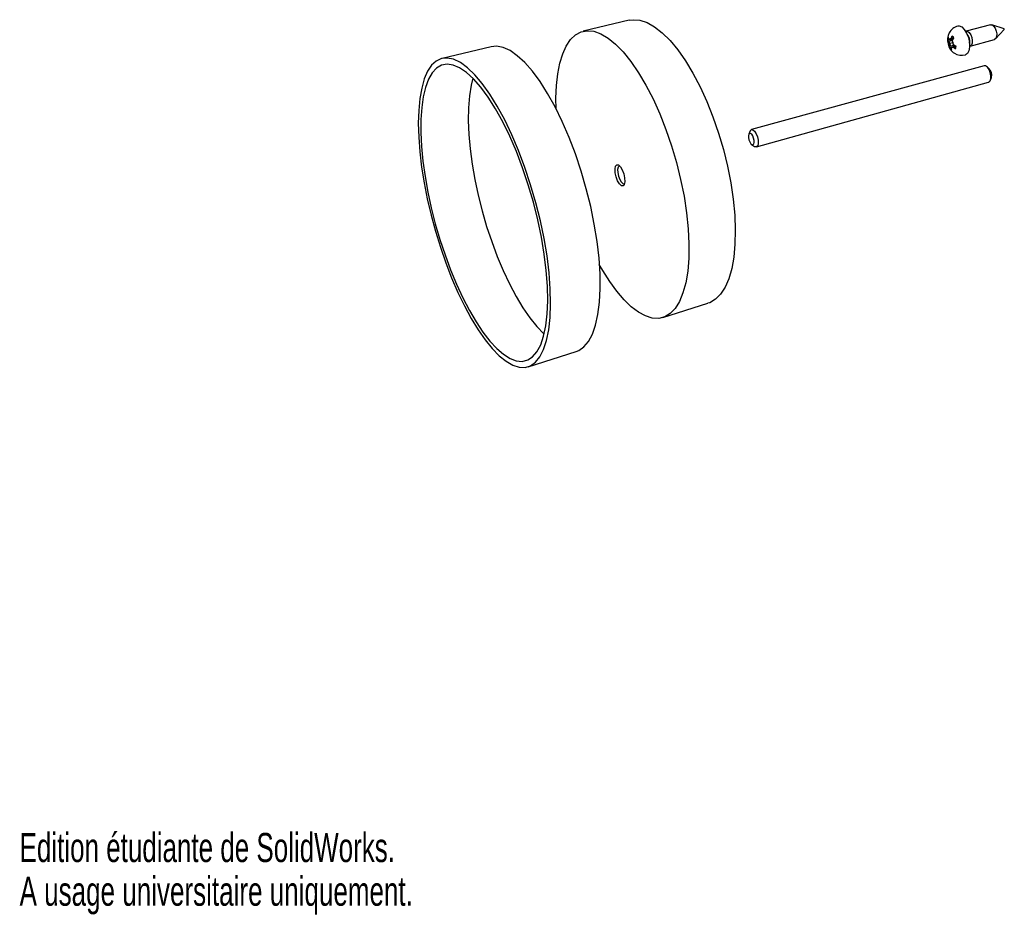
# Model space of a CAD drawing. Extents: x 0 to 226, y 0 to 147.
# Tile 1 of 4: x 0 to 123, y 0 to 112. Entities that reach past the tile are written whole.
import ezdxf
from ezdxf.enums import TextEntityAlignment as Align

# ---------------------------------------------------------------- set-up
doc = ezdxf.new("R2010")
doc.units = 0
doc.layers.get('0').update_dxf_attribs({"linetype": 'CONTINUOUS'})

msp = doc.modelspace()

# ---------------------------------------------------------------- linework, layer by layer
at = {"color": 7, "linetype": 'CONTINUOUS'}
for p, q in [((76.08, 111.58), (70.35, 110.21)), ((121.18, 111.02), (118.13, 110.22)), ((122.86, 110.52), (121.33, 111.01)), ((115.89, 109.41), (115.88, 109.45)), ((116.31, 109.32), (116.35, 109.55)), ((116.39, 109.61), (116.35, 109.55)), ((116.54, 109.33), (116.58, 109.4)), ((121.8, 109.25), (122.88, 110.44)), ((58.86, 108.27), (52.73, 106.82)), ((115.82, 109.17), (116.08, 109.18)), ((115.82, 109.17), (115.83, 109.11)), ((115.98, 108.95), (115.83, 109.11)), ((115.91, 108.93), (115.98, 108.95)), ((115.91, 108.93), (115.94, 108.8)), ((115.94, 108.8), (116, 108.64)), ((116.01, 109.2), (115.96, 109.22)), ((116.43, 109.08), (115.98, 108.95)), ((115.98, 108.95), (116.1, 108.67)), ((116, 108.64), (116.1, 108.67)), ((116.03, 108.48), (116, 108.64)), ((116.01, 109.2), (116.09, 109.18)), ((116.03, 108.48), (116.06, 108.35)), ((116.06, 108.35), (116.14, 108.37)), ((116.17, 109.25), (116.09, 109.18)), ((116.09, 109.18), (116.19, 109.2)), ((116.45, 108.77), (116.1, 108.67)), ((116.1, 108.67), (116.14, 108.37)), ((116.1, 108.15), (116.14, 108.37)), ((116.1, 108.15), (116.12, 108.1)), ((116.11, 109.18), (116.48, 109.21)), ((116.3, 108.19), (116.12, 108.1)), ((116.14, 108.37), (116.62, 108.49)), ((116.23, 109.3), (116.17, 109.25)), ((116.31, 109.32), (116.19, 109.2)), ((116.5, 109.24), (116.19, 109.2)), ((116.23, 109.3), (116.31, 109.32)), ((116.26, 108.13), (116.3, 108.18)), ((116.3, 108.18), (116.35, 108.25)), ((116.56, 109.36), (116.31, 109.32)), ((116.35, 108.25), (116.45, 108.27)), ((116.45, 108.23), (116.35, 108.25)), ((116.43, 108.95), (116.43, 109.09)), ((116.43, 108.95), (116.45, 108.78)), ((116.52, 108.63), (116.45, 108.78)), ((116.45, 108.27), (116.75, 108.4)), ((116.45, 108.27), (116.61, 108.24)), ((116.45, 108.23), (116.54, 108.22)), ((116.59, 108.51), (116.52, 108.63)), ((116.54, 108.22), (116.61, 108.24)), ((116.74, 108.41), (116.55, 108.31)), ((116.61, 108.24), (116.86, 108.34)), ((116.76, 108.07), (116.61, 108.24)), ((116.88, 108.33), (116.81, 108.36)), ((118.63, 108.36), (121.67, 109.17)), ((116.31, 107.88), (116.29, 107.93)), ((116.76, 108.07), (116.83, 108.04)), ((120.36, 105.89), (91.35, 97.94)), ((120.97, 105.57), (120.69, 105.79)), ((121.16, 104.12), (121.28, 104.45)), ((91.95, 95.78), (120.93, 103.86)), ((91.18, 97.77), (91, 97.37)), ((91.36, 96.08), (91.72, 95.84)), ((80.29, 74.49), (85.91, 76.26)), ((63.45, 68.35), (69.45, 70.25))]:
    msp.add_line(p, q, dxfattribs=at)
at = {"color": 7, "linetype": 'CONTINUOUS', "flags": 128}
for points in [[(76.08, 111.58), (76.57, 111.65), (77.42, 111.58), (78.31, 111.29), (79.24, 110.77), (80.2, 110.02), (81.17, 109.06), (82.14, 107.89), (83.1, 106.52), (84.03, 104.98), (84.92, 103.29), (85.76, 101.46), (86.53, 99.53), (87.23, 97.51), (87.84, 95.45), (88.35, 93.36), (88.76, 91.28), (89.06, 89.25), (89.25, 87.27), (89.32, 85.4), (89.28, 83.64), (89.13, 82.03), (88.87, 80.59), (88.5, 79.32), (88.04, 78.26), (87.48, 77.4), (86.85, 76.76), (86.14, 76.34), (85.91, 76.26)], [(117.08, 110.87), (117.24, 110.88), (117.57, 110.75), (117.9, 110.43), (118.19, 109.97), (118.41, 109.41), (118.53, 108.81), (118.55, 108.24), (118.47, 107.76), (118.28, 107.42), (118.04, 107.27)], [(121.18, 111.02), (121.36, 111), (121.56, 110.85), (121.75, 110.58), (121.88, 110.23), (121.94, 109.87), (121.93, 109.54), (121.83, 109.3), (121.68, 109.17), (121.67, 109.17)], [(66.95, 100.51), (66.93, 101.84), (67, 103.43), (67.16, 104.89), (67.42, 106.22), (67.78, 107.38), (68.22, 108.36), (68.76, 109.16), (69.37, 109.75), (70.07, 110.12), (70.83, 110.28), (71.65, 110.2), (72.52, 109.9), (73.44, 109.36), (74.38, 108.6), (75.33, 107.62), (76.29, 106.43), (77.24, 105.04), (78.16, 103.48), (79.05, 101.76), (79.89, 99.91), (80.66, 97.95), (81.36, 95.91), (81.98, 93.82), (82.5, 91.71), (82.92, 89.61), (83.23, 87.55), (83.44, 85.56), (83.53, 83.67), (83.51, 81.9), (83.38, 80.28), (83.14, 78.82), (82.79, 77.55), (82.35, 76.48), (81.82, 75.62), (81.2, 74.99), (80.51, 74.57), (79.76, 74.38), (78.96, 74.42), (78.12, 74.68), (77.24, 75.15), (76.34, 75.83), (75.44, 76.7), (74.53, 77.76), (73.64, 78.98), (72.77, 80.35), (72.33, 81.12)], [(115.88, 109.45), (115.84, 109.32), (115.82, 109.17)], [(118.05, 110.18), (118.12, 110.21), (118.31, 110.2), (118.51, 110.04), (118.7, 109.77), (118.83, 109.42), (118.89, 109.06), (118.88, 108.73), (118.79, 108.48), (118.63, 108.36), (118.55, 108.35)], [(72.07, 83.99), (71.72, 86.15), (71.27, 88.35), (70.72, 90.56), (70.08, 92.75), (69.36, 94.9), (68.57, 96.97), (67.73, 98.93), (66.83, 100.76), (65.9, 102.43), (64.96, 103.92), (64, 105.22), (63.05, 106.3), (62.11, 107.16), (61.21, 107.79), (60.35, 108.18), (59.53, 108.33), (58.86, 108.27)], [(116.83, 108.04), (116.86, 108.17), (116.88, 108.33)], [(65.82, 82.17), (65.45, 84.35), (64.99, 86.57), (64.43, 88.81), (63.78, 91.03), (63.06, 93.21), (62.27, 95.31), (61.43, 97.3), (60.54, 99.15), (59.62, 100.85), (58.68, 102.36), (57.74, 103.68), (56.81, 104.78), (55.89, 105.66), (55.01, 106.3), (54.17, 106.71), (53.38, 106.87), (52.66, 106.8), (52, 106.49), (51.42, 105.96), (50.92, 105.21), (50.5, 104.26), (50.18, 103.12), (49.94, 101.8), (49.81, 100.33), (49.76, 98.72), (49.81, 96.99), (49.95, 95.16), (50.17, 93.26), (50.49, 91.29), (50.88, 89.28), (51.36, 87.26), (51.9, 85.25), (52.52, 83.25), (53.19, 81.31), (53.92, 79.43), (54.7, 77.63), (55.51, 75.95), (56.35, 74.38), (57.22, 72.96), (58.1, 71.7), (58.98, 70.62), (59.85, 69.72), (60.71, 69.03), (61.54, 68.55), (62.33, 68.3), (63.08, 68.27), (63.77, 68.48), (64.39, 68.92), (64.93, 69.6), (65.39, 70.51), (65.76, 71.63), (66.04, 72.97), (66.21, 74.5), (66.27, 76.21), (66.23, 78.08), (66.08, 80.07), (65.82, 82.17)], [(65.48, 82.4), (65.12, 84.52), (64.66, 86.69), (64.12, 88.87), (63.48, 91.04), (62.77, 93.15), (62, 95.19), (61.17, 97.11), (60.3, 98.9), (59.4, 100.54), (58.48, 101.99), (57.56, 103.23), (56.65, 104.27), (55.77, 105.08), (54.91, 105.65), (54.11, 105.99), (53.35, 106.09), (52.66, 105.96), (52.04, 105.59), (51.49, 105), (51.03, 104.21), (50.66, 103.21), (50.37, 102.03), (50.18, 100.68), (50.08, 99.19), (50.07, 97.56), (50.16, 95.82), (50.34, 93.99), (50.6, 92.09), (50.95, 90.15), (51.38, 88.17), (51.88, 86.19), (52.45, 84.23), (53.09, 82.3), (53.78, 80.44), (54.53, 78.65), (55.31, 76.96), (56.13, 75.38), (56.97, 73.95), (57.83, 72.66), (58.69, 71.55), (59.54, 70.63), (60.39, 69.9), (61.21, 69.39), (61.99, 69.09), (62.73, 69.02), (63.41, 69.19), (64.03, 69.59), (64.57, 70.22), (65.03, 71.08), (65.4, 72.16), (65.67, 73.45), (65.85, 74.93), (65.92, 76.59), (65.88, 78.4), (65.73, 80.35), (65.48, 82.4)], [(120.93, 103.86), (120.94, 103.87), (121.11, 104.01), (121.2, 104.29), (121.21, 104.65), (121.13, 105.05), (120.98, 105.43), (120.78, 105.72), (120.55, 105.88), (120.36, 105.89)], [(56.57, 104.35), (56.36, 103.5), (56.14, 102.16), (56.02, 100.67), (55.99, 99.06), (56.06, 97.34), (56.22, 95.52), (56.47, 93.64), (56.8, 91.72), (57.22, 89.76), (57.71, 87.8), (58.28, 85.86), (58.92, 83.96), (59.61, 82.11), (60.35, 80.35), (61.14, 78.68), (61.97, 77.13), (62.82, 75.71), (63.69, 74.45), (64.57, 73.36), (65.43, 72.47)], [(90.96, 96.94), (91.02, 96.65), (91.13, 96.39), (91.26, 96.18), (91.4, 96.06), (91.52, 96.05), (91.62, 96.14), (91.67, 96.34), (91.66, 96.59), (91.6, 96.87), (91.5, 97.14), (91.37, 97.35), (91.23, 97.47), (91.1, 97.48), (91.01, 97.38), (90.96, 97.19), (90.96, 96.94)], [(91.18, 97.77), (91.19, 97.78), (91.33, 97.93), (91.52, 97.91), (91.73, 97.73), (91.93, 97.42), (92.09, 97.02), (92.17, 96.6), (92.18, 96.21), (92.11, 95.93), (91.97, 95.78), (91.77, 95.8), (91.72, 95.84)], [(74.33, 92.56), (74.31, 93.03), (74.38, 93.38), (74.53, 93.55), (74.75, 93.52), (74.99, 93.3), (75.22, 92.91), (75.4, 92.42), (75.51, 91.9), (75.54, 91.43), (75.46, 91.08), (75.31, 90.91), (75.1, 90.94), (74.86, 91.17), (74.63, 91.55), (74.44, 92.04), (74.33, 92.56)], [(74.83, 93.39), (74.81, 93.39), (74.69, 93.24), (74.63, 92.95), (74.65, 92.57)], [(74.65, 92.57), (74.74, 92.13), (74.89, 91.73), (75.08, 91.4), (75.28, 91.22), (75.45, 91.19)], [(69.45, 70.25), (69.78, 70.38), (70.42, 70.83), (71, 71.51), (71.49, 72.41), (71.88, 73.54), (72.18, 74.87), (72.38, 76.39), (72.47, 78.09), (72.44, 79.94), (72.31, 81.91), (72.07, 83.99)]]:
    msp.add_lwpolyline(points, dxfattribs=at)
at = {"color": 7, "linetype": 'CONTINUOUS'}
for centre, radius, start, end in [((117.55, 109.17), 1.75, 105.6231, 198.1681), ((116.64, 109.58), 0.771, 193.3335, 208.2535), ((117.96, 108.63), 1.86, 150.2523, 158.6769), ((115.8, 108.89), 0.935, 32.9694, 50.5445), ((117.41, 109.03), 1.16, 345.1915, 44.0043), ((122.83, 110.47), 0.0629, 330.8644, 59.1281), ((116.58, 109.29), 0.77, 193.287, 208.2408), ((117.55, 108.9), 1.69, 189.338, 286.7086), ((117.05, 108.94), 1.12, 187.053, 203.98), ((116.12, 109.11), 0.141, 72.6428, 141.6442), ((116.89, 108.4), 0.823, 183.2112, 197.671), ((117.08, 108.18), 0.82, 183.1594, 197.6649), ((116.34, 108.32), 0.141, 252.3162, 321.3342), ((118.15, 108.41), 1.86, 150.2276, 158.6604), ((115.41, 108.49), 1.12, 7.0284, 24.0029), ((117.66, 109.71), 1.87, 232.8795, 241.1757), ((117.72, 110.01), 1.87, 232.9116, 241.1842), ((116.91, 108.61), 0.94, 212.8617, 230.3326), ((120.23, 104.76), 1.1, 343.6327, 47.3676)]:
    msp.add_arc(centre, radius, start, end, dxfattribs=at)

# ---------------------------------------------------------------- texts
for s, width, p in [('Edition étudiante de SolidWorks.', 0.667188, (0, 5.45)), ('A usage universitaire uniquement.', 0.668182, (0, 0))]:
    msp.add_text(s, height=3.633, dxfattribs=dict(at, width=width)).set_placement(p, align=Align.BOTTOM_LEFT)

doc.saveas('drawing.dxf')
